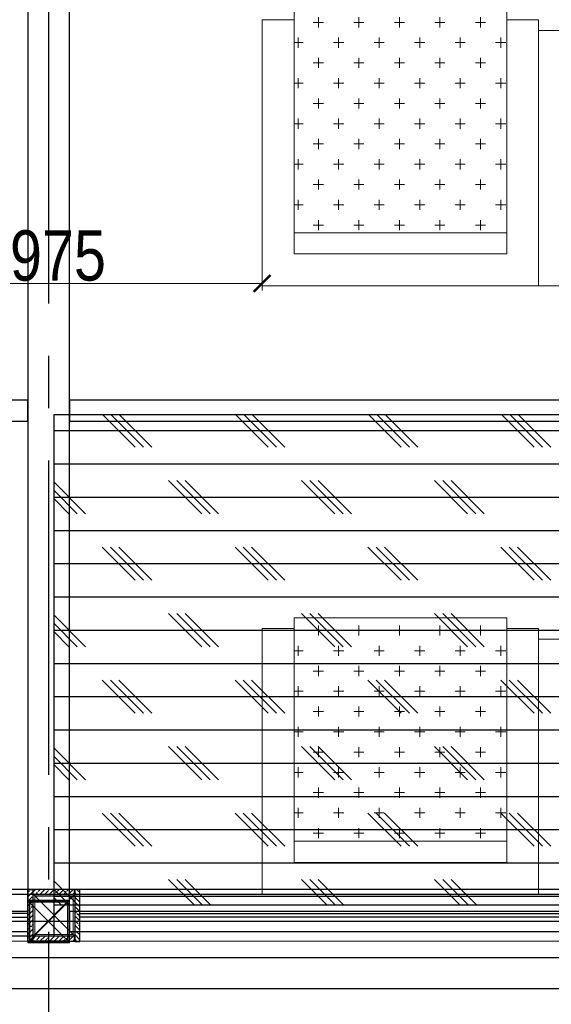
# Model space of a CAD drawing. Header units: inches. Extents: x -1008743 to -388065, y -1380311 to -642022.
# Tile 42 of 85: x -519145 to -517875, y -677344 to -674994. Entities that reach past the tile are written whole.
import ezdxf
from ezdxf.xclip import XClip

# ---------------------------------------------------------------- set-up
doc = ezdxf.new("R2010")
doc.units = ezdxf.units.IN
doc.header["$LTSCALE"] = 1000
doc.header["$MEASUREMENT"] = 0
doc.header["$XCLIPFRAME"] = 0
doc.header["$PDMODE"] = 35
doc.linetypes.add('CENTER2', pattern=[1.125, 0.75, -0.125, 0.125, -0.125])
doc.linetypes.add('General Arrangement Plan$0$( Hidden )', pattern=[0.375, 0.25, -0.125])
for name, color, linetype in [('Elevation hatch', 7, 'Continuous'), ('General Arrangement Plan$1$12-ply', 160, 'Continuous'), ('General Arrangement Plan$1$id-partition', 7, 'Continuous')]:
    doc.layers.add(name, color=color, linetype=linetype)
doc.layers.add('General Arrangement Plan$0$DIM', color=7, linetype='Continuous', lineweight=13)
doc.layers.add('General Arrangement Plan$1$FURN', color=252, linetype='Continuous', lineweight=5)
doc.layers.add('General Arrangement Plan$1$MS', color=7, linetype='Continuous', lineweight=0, true_color=0x3c5977)
doc.styles.add('General Arrangement Plan$1$Standard', font='ARIALN.TTF')
doc.dimstyles.new('General Arrangement Plan$1$TFS-Dim', dxfattribs={"dimtxt": 120, "dimasz": 40, "dimexe": 25, "dimexo": 25, "dimgap": 4.5, "dimtad": 1, "dimdec": 0, "dimzin": 0, "dimdsep": 46, "dimtxsty": 'General Arrangement Plan$1$Standard', "dimblk": 'General Arrangement Plan$1$_ArchTick', "dimcen": 0.09, "dimdle": 2, "dimclrd": 256, "dimclre": 8, "dimadec": 0, "dimazin": 0, "dimtfac": 1, "dimtdec": 0, "dimtofl": 0, "dimtmove": 1, "dimatfit": 3, "dimfxl": 1, "dimtolj": 1, "dimtzin": 0, "dimlwd": -1, "dimlwe": -1, "dimarcsym": 0})

# ---------------------------------------------------------------- blocks, each defined once
blk = doc.blocks.new('General Arrangement Plan$1$_ArchTick')
at = {"color": 0, "linetype": 'ByBlock', "const_width": 0.15}
blk.add_lwpolyline([(-0.5, -0.5), (0.5, 0.5)], dxfattribs=at)
blk = doc.blocks.new('*D414')
at = {"layer": 'Defpoints', "color": 0}
for p in [(7030.1, 2582.6), (7030.1, 2540.3, 0.1), (8005.2, 2540.6, 0)]:
    blk.add_point(p, dxfattribs=at)
at = {"layer": 'General Arrangement Plan$0$DIM', "color": 8, "linetype": 'General Arrangement Plan$0$( Hidden )'}
for p, q in [((7030.1, 2565.3), (7030.1, 2607.6)), ((8005.2, 2565.6), (8005.2, 2607.6))]:
    blk.add_line(p, q, dxfattribs=at)
at = {"layer": 'General Arrangement Plan$0$DIM', "color": 8}
blk.add_line((8007.2, 2582.6), (7028.1, 2582.6), dxfattribs=at)
at = {"layer": 'General Arrangement Plan$0$DIM', "color": 8, "xscale": 40, "yscale": 40, "zscale": 40, "rotation": 180}
blk.add_blockref('General Arrangement Plan$1$_ArchTick', (7030.1, 2582.6), dxfattribs=at)
at = {"layer": 'General Arrangement Plan$0$DIM', "color": 8, "xscale": 40, "yscale": 40, "zscale": 40}
blk.add_blockref('General Arrangement Plan$1$_ArchTick', (8005.2, 2582.6), dxfattribs=at)
at = {"layer": 'General Arrangement Plan$0$DIM', "color": 0, "insert": (7517.6, 2648.4), "char_height": 120, "attachment_point": 5, "style": 'General Arrangement Plan$1$Standard'}
blk.add_mtext('\\A1;975', dxfattribs=at)
blk = doc.blocks.new('General Arrangement Plan$1$A$C0642dd72')
at = {"layer": 'General Arrangement Plan$1$MS', "ltscale": 10}
for p, q in [((7257.4, 0.3), (7357.4, 100.3)), ((7357.4, 0.3), (7257.4, 100.3))]:
    blk.add_line(p, q, dxfattribs=at)
for points in [[(7257.6, 0.2), (7357.6, 0.2), (7357.6, 100.2), (7257.6, 100.2)], [(7261.6, 4.2), (7353.6, 4.2), (7353.6, 96.2), (7261.6, 96.2)]]:
    blk.add_lwpolyline(points, close=True, dxfattribs=at)
blk = doc.blocks.new('*U421')
at = {"layer": 'General Arrangement Plan$1$12-ply', "true_color": 0x939598}
h = blk.add_hatch(dxfattribs=at)
h.set_pattern_fill('ANSI35', color=252, scale=2.5, angle=180)
h.set_pattern_definition([(225, (0, 6669.072), (11.22532015, -11.22532015), []), (225, (-11.225, 6669.072), (11.22532015, -11.22532015), [19.84375, -3.96875, 0, -3.96875])])
h.paths.add_polyline_path([(2694419.8, -800711.5), (2694419.8, -800835.4), (2694431.8, -800835.4), (2694431.8, -800711.5)])
at = {"layer": 'General Arrangement Plan$1$12-ply'}
blk.add_lwpolyline([(2694419.8, -800711.5), (2694431.8, -800711.5), (2694431.8, -800835.4), (2694419.8, -800835.4)], close=True, dxfattribs=at)
blk = doc.blocks.new('*U422')
at = {"layer": 'General Arrangement Plan$1$12-ply', "true_color": 0x939598}
h = blk.add_hatch(dxfattribs=at)
h.set_pattern_fill('ANSI35', color=252, scale=2.5, angle=180)
h.set_pattern_definition([(225, (0, 6645.172), (11.22532015, -11.22532015), []), (225, (-11.225, 6645.172), (11.22532015, -11.22532015), [19.84375, -3.96875, 0, -3.96875])])
h.paths.add_polyline_path([(2694419.8, -800735.4), (2694419.8, -800835.4), (2694431.8, -800835.4), (2694431.8, -800735.4)])
at = {"layer": 'General Arrangement Plan$1$12-ply'}
blk.add_lwpolyline([(2694419.8, -800735.4), (2694431.8, -800735.4), (2694431.8, -800835.4), (2694419.8, -800835.4)], close=True, dxfattribs=at)
blk = doc.blocks.new('General Arrangement Plan$1$JHGFG')
h = blk.add_hatch()
h.set_pattern_fill('CROSS', color=9, scale=7.5, angle=270)
h.set_pattern_definition([(270, (0, 0), (47.625, -47.625), [23.8125, -71.4375]), (0, (-11.906, -11.906), (47.625, 47.625), [23.8125, -71.4375])])
h.paths.add_polyline_path([(-2281577.9, -209054.5), (-2282102.9, -209054.5), (-2282102.9, -209554.5), (-2281577.9, -209554.5)])
at = {"color": 0, "linetype": 'ByBlock', "lineweight": -2}
for points in [[(-2282152.9, -209054.5), (-2281602.9, -209054.5), (-2281602.9, -208979.5), (-2282227.9, -208979.5), (-2282227.9, -209629.5), (-2281602.9, -209629.5), (-2281602.9, -209554.5), (-2282152.9, -209554.5)], [(-2282102.9, -209054.5), (-2282152.9, -209054.5), (-2282152.9, -209554.5), (-2282102.9, -209554.5)], [(-2281577.9, -209054.5), (-2282102.9, -209054.5), (-2282102.9, -209554.5), (-2281577.9, -209554.5)]]:
    blk.add_lwpolyline(points, close=True, dxfattribs=at)
blk = doc.blocks.new('latout')
at = {"color": 252, "linetype": 'CENTER2'}
blk.add_line((-7099, 13525.7), (-7099, -289.9), dxfattribs=at)
at = {"ltscale": 10}
for p, q in [((-7149.2, 0.3), (-7049.2, 100.3)), ((-7049.2, 0.3), (-7149.2, 100.3))]:
    blk.add_line(p, q, dxfattribs=at)
at = {"color": 3, "ltscale": 10}
blk.add_lwpolyline([(-7049, 100.3), (-7049, 4780), (-7149, 4780), (-7149, 100.3)], close=True, dxfattribs=at)
at = {"color": 30, "ltscale": 10}
for points in [[(-8325.3, 1244.9), (-7149, 1244.9), (-7149, 1294.9), (-8325.3, 1294.9)], [(-7049, 1244.8), (-5688, 1244.7), (-5688, 1294.7), (-7049, 1294.8)]]:
    blk.add_lwpolyline(points, close=True, dxfattribs=at)
at = {"color": 4, "ltscale": 10}
for points in [[(-7149, 0.3), (-7049, 0.3), (-7049, 100.3), (-7149, 100.3)], [(-7145, 4.3), (-7053, 4.3), (-7053, 96.3), (-7145, 96.3)]]:
    blk.add_lwpolyline(points, close=True, dxfattribs=at)
at = {"color": 6, "ltscale": 10}
for points in [[(-8325.2, 26.3), (-7149, 26.3), (-7149, 74.3), (-8325.2, 74.3)], [(-7049, 26.3), (-5688, 26.3), (-5688, 74.3), (-7049, 74.3)]]:
    blk.add_lwpolyline(points, close=True, dxfattribs=at)
blk = doc.blocks.new('General Arrangement Plan')
at = {"layer": 'General Arrangement Plan$1$FURN', "elevation": 0}
for points in [[(8665.6, 3186.1), (9016, 3186.1), (9016, 2576.5), (8665.6, 2576.5)], [(8665.6, 1733.5), (9016, 1733.5), (9016, 1123.9), (8665.6, 1123.9)]]:
    blk.add_lwpolyline(points, close=True, dxfattribs=at)
at = {"layer": 'General Arrangement Plan$1$id-partition'}
for points in [[(6168.8, 1136.4), (10776.5, 1136.2), (10776.5, 1011.9), (6168.8, 1012.1)], [(6243.8, 973.4), (14791.6, 973.4), (14791.6, 898.4), (6243.8, 898.4)]]:
    blk.add_lwpolyline(points, close=True, dxfattribs=at)
at = {"layer": 'General Arrangement Plan$1$id-partition', "color": 4}
for points in [[(6279.8, 1069.8), (7445.4, 1069.8), (7445.4, 1078.2), (6279.8, 1078.2)], [(8918, 1069.8), (7569.4, 1069.7), (7569.4, 1078.1), (8918, 1078.2)]]:
    blk.add_lwpolyline(points, close=True, dxfattribs=at)
at = {"layer": 'General Arrangement Plan$1$12-ply'}
blk.add_blockref('*U421', (-2686974.4, 801847.3), dxfattribs=at)
at = {"layer": 'General Arrangement Plan$1$12-ply', "xscale": -1, "rotation": 270}
for p in [(808292.8, -2693295.8), (808292.8, -2693407.8)]:
    blk.add_blockref('*U422', p, dxfattribs=at)
at = {"layer": 'General Arrangement Plan$1$12-ply', "xscale": -1}
blk.add_blockref('*U421', (2701989.3, 801847.3), dxfattribs=at)
at = {"layer": 'General Arrangement Plan$1$FURN', "extrusion": (-3.44359e-07, -2.36998e-18, 1), "xscale": -1.016002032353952, "yscale": 1.016002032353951, "zscale": 1.016002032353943, "rotation": 270}
for p in [(220989.2, 2321324.8, 0), (220989.2, 2319872.2, 0)]:
    blk.add_blockref('General Arrangement Plan$1$JHGFG', p, dxfattribs=at)
at = {"layer": 'General Arrangement Plan$1$MS', "ltscale": 10}
blk.add_blockref('General Arrangement Plan$1$A$C0642dd72', (200.7, 1023.9), dxfattribs=at)
at = {"layer": 'General Arrangement Plan$0$DIM', "color": 9, "true_color": 0xc7c8ca}
dim = blk.add_linear_dim(base=(7030.1, 2582.6, 0), p1=(8005.2, 2540.6, 0), p2=(7030.1, 2540.3, 0.1), dimstyle='General Arrangement Plan$1$TFS-Dim', override={"dimclrd": 8}, dxfattribs=at)
dim.commit()
dim.dimension.update_dxf_attribs({"geometry": '*D414', "text_midpoint": (7517.6, 2648.4, 0)})

msp = doc.modelspace()

# ---------------------------------------------------------------- block references
at = {"color": 7}
ref = msp.add_blockref('General Arrangement Plan', (-526571.1, -678205.6), dxfattribs=at)
XClip(ref).set_block_clipping_path([(48.7190010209, -107.5186207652), (15251.6043912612, 15253.5715002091)])

# ---------------------------------------------------------------- next in the draw order: hatches: boundary and pattern name
at = {"layer": 'Elevation hatch', "true_color": 0x939598}
h = msp.add_hatch(dxfattribs=at)
h.set_pattern_fill('CORK', color=252, scale=25)
h.set_pattern_definition([(0, (-549706.02, -668672.15), (0, 79.375), []), (135, (-549666.34, -668711.84), (-158.75, -158.75), [112.2532, -112.2532]), (135, (-549646.5, -668711.84), (-158.75, -158.75), [112.2532, -112.2532]), (135, (-549626.65, -668711.84), (-158.75, -158.75), [112.2532, -112.2532])])
h.paths.add_polyline_path([(-519063.7, -675936.9), (-519063.7, -677106.9), (-517653.2, -677106.9), (-517653.2, -675936.9)])

# ---------------------------------------------------------------- next in the draw order: linework, layer by layer
at = {"color": 7}
for points in [[(-520365.1, -677081), (-511929.5, -677081), (-511929.5, -673333.2), (-520365.1, -673333.2)], [(-517653.2, -675936.9), (-519063.7, -675936.9), (-519063.7, -677106.9), (-517653.2, -677106.9)]]:
    msp.add_lwpolyline(points, close=True, dxfattribs=at)
at = {"ltscale": 10}
msp.add_lwpolyline([(-512026.8, -677146.7), (-520351.8, -677146.7), (-520351.8, -673455.5), (-512026.8, -673455.5)], close=True, dxfattribs=at)
at = {"color": 1}
msp.add_lwpolyline([(-520408.2, -677080.8), (-519063.7, -677080.8), (-519063.7, -677181.3), (-520408.2, -677181.3)], close=True, dxfattribs=at)

# ---------------------------------------------------------------- next in the draw order: block references
at = {"ltscale": 10}
msp.add_blockref('latout', (-511976.8, -677196.7), dxfattribs=at)

doc.saveas('drawing.dxf')
